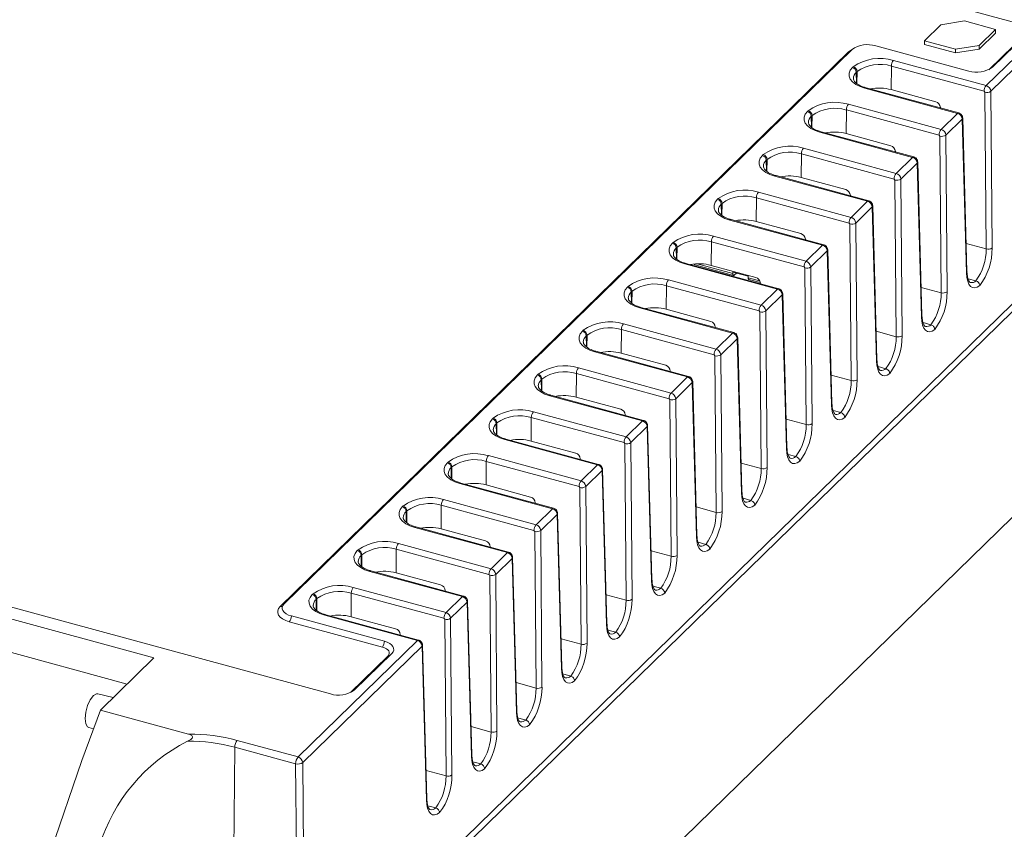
# Model space of a CAD drawing. Header units: millimetres. Extents: x -128 to 35, y 140 to 263.
# Tile 4 of 6: x -51 to 5, y 185 to 231. Entities that reach past the tile are written whole.
import ezdxf

# ---------------------------------------------------------------- set-up
doc = ezdxf.new("R2010")
doc.units = ezdxf.units.MM

msp = doc.modelspace()

# ---------------------------------------------------------------- linework, layer by layer
at = {"color": 7, "linetype": 'Continuous', "lineweight": 15}
for p, q in [((6.236, 230.819), (-59.742, 248.75)), ((-34.591, 175.042), (34.013, 242.002)), ((4.265, 227.315), (11.345, 234.226)), ((11.656, 233.946), (4.53, 226.99)), ((0.751, 229.874), (1.685, 230.785)), ((3.036, 231), (1.685, 230.785)), ((3.036, 231), (4.805, 230.519)), ((4.805, 230.519), (3.871, 229.608)), ((3.871, 229.394), (4.805, 230.305)), ((4.623, 228.356), (6.77, 230.451)), ((4.805, 230.519), (4.805, 230.305)), ((-38.074, 159.912), (33.683, 229.95)), ((2.52, 229.393), (0.751, 229.874)), ((0.751, 229.874), (0.751, 229.66)), ((0.751, 229.66), (2.52, 229.179)), ((-35.995, 197.601), (-3.607, 229.213)), ((-35.774, 197.755), (-3.385, 229.368)), ((-2.034, 229.583), (3.272, 228.141)), ((2.52, 229.393), (3.871, 229.608)), ((3.871, 229.394), (2.52, 229.179)), ((2.52, 229.179), (2.52, 229.393)), ((3.871, 229.608), (3.871, 229.394)), ((-1.02, 228.751), (4.265, 227.315)), ((-3.36, 228.344), (-3.317, 228.386)), ((-3.096, 228.111), (-3.139, 228.07)), ((-1.137, 228.427), (-1.15, 227.082)), ((4.148, 226.991), (-1.137, 228.427)), ((2.635, 225.725), (-2.65, 227.161)), ((2.701, 225.752), (-2.584, 227.188)), ((-1.15, 227.082), (1.391, 226.392)), ((4.192, 226.936), (4.148, 226.991)), ((4.267, 217.999), (4.192, 226.936)), ((4.53, 226.99), (4.605, 218.053)), ((-5.927, 225.839), (-5.884, 225.88)), ((-3.704, 225.922), (-3.717, 224.577)), ((1.581, 224.485), (-3.704, 225.922)), ((-3.587, 226.246), (1.698, 224.81)), ((1.654, 226.065), (1.654, 226.036)), ((1.698, 224.81), (2.635, 225.725)), ((16.391, 225.24), (-34.595, 175.477)), ((-5.663, 225.606), (-5.706, 225.565)), ((2.901, 225.4), (1.963, 224.485)), ((3.144, 216.627), (2.901, 225.4)), ((3.172, 216.69), (2.93, 225.464)), ((0.069, 223.219), (-5.217, 224.656)), ((0.134, 223.246), (-5.151, 224.683)), ((-3.717, 224.577), (-1.176, 223.886)), ((1.625, 224.431), (1.581, 224.485)), ((1.7, 215.494), (1.625, 224.431)), ((1.963, 224.485), (2.038, 215.548)), ((-6.154, 223.741), (-0.869, 222.304)), ((-0.913, 223.559), (-0.913, 223.531)), ((-8.493, 223.334), (-8.451, 223.375)), ((-8.23, 223.101), (-8.272, 223.059)), ((-6.271, 223.416), (-6.283, 222.072)), ((-0.985, 221.98), (-6.271, 223.416)), ((-0.869, 222.304), (0.069, 223.219)), ((0.606, 214.185), (0.363, 222.958)), ((0.334, 222.895), (-0.604, 221.979)), ((0.577, 214.122), (0.334, 222.895)), ((-2.498, 220.714), (-7.783, 222.151)), ((-2.433, 220.741), (-7.718, 222.177)), ((-6.283, 222.072), (-3.742, 221.381)), ((-0.942, 221.926), (-0.985, 221.98)), ((-0.867, 212.989), (-0.942, 221.926)), ((-0.604, 221.979), (-0.529, 213.042)), ((-8.721, 221.236), (-3.436, 219.799)), ((-11.06, 220.828), (-11.018, 220.87)), ((-8.838, 220.911), (-8.85, 219.566)), ((-3.552, 219.475), (-8.838, 220.911)), ((-3.48, 221.054), (-3.479, 221.026)), ((-3.436, 219.799), (-2.498, 220.714)), ((-10.797, 220.595), (-10.839, 220.554)), ((-2.233, 220.39), (-3.171, 219.474)), ((-1.99, 211.616), (-2.233, 220.39)), ((-1.961, 211.679), (-2.204, 220.453)), ((-5.065, 218.209), (-10.35, 219.645)), ((-4.999, 218.236), (-10.285, 219.672)), ((-8.85, 219.566), (-6.309, 218.876)), ((-3.509, 219.42), (-3.552, 219.475)), ((-3.434, 210.483), (-3.509, 219.42)), ((-3.171, 219.474), (-3.096, 210.537)), ((-11.288, 218.73), (-6.002, 217.294)), ((-6.046, 218.549), (-6.046, 218.52)), ((-13.627, 218.323), (-13.585, 218.364)), ((-13.364, 218.09), (-13.406, 218.049)), ((-11.404, 218.406), (-11.417, 217.061)), ((-6.119, 216.969), (-11.404, 218.406)), ((-6.002, 217.294), (-5.065, 218.209)), ((-4.799, 217.884), (-5.738, 216.969)), ((-4.557, 209.111), (-4.799, 217.884)), ((-4.528, 209.174), (-4.771, 217.948)), ((-7.632, 215.704), (-12.917, 217.14)), ((-7.566, 215.73), (-12.852, 217.167)), ((-12.355, 217.09), (-10.144, 216.489)), ((-11.417, 217.061), (-8.876, 216.371)), ((-6.075, 216.915), (-6.119, 216.969)), ((-6, 207.978), (-6.075, 216.915)), ((-5.738, 216.969), (-5.663, 208.032)), ((-13.855, 216.225), (-8.569, 214.789)), ((-10.185, 216.676), (-9.301, 216.436)), ((-10.185, 216.591), (-10.185, 216.676)), ((-9.979, 216.62), (-10.092, 216.51)), ((-9.301, 216.436), (-9.301, 216.35)), ((-9.26, 216.248), (-8.615, 216.073)), ((3.679, 216.177), (3.234, 216.298)), ((-16.194, 215.818), (-16.152, 215.859)), ((-13.971, 215.901), (-13.984, 214.556)), ((-8.686, 214.464), (-13.971, 215.901)), ((-8.613, 216.043), (-8.613, 216.015)), ((-8.569, 214.789), (-7.632, 215.704)), ((-15.93, 215.585), (-15.973, 215.543)), ((-7.366, 215.379), (-8.304, 214.463)), ((-7.124, 206.606), (-7.366, 215.379)), ((-7.095, 206.669), (-7.337, 215.442)), ((-10.199, 213.198), (-15.484, 214.635)), ((-10.133, 213.225), (-15.418, 214.662)), ((-13.984, 214.556), (-11.443, 213.865)), ((-8.642, 214.41), (-8.686, 214.464)), ((-8.567, 205.473), (-8.642, 214.41)), ((-8.304, 214.463), (-8.229, 205.526)), ((-16.538, 213.395), (-16.551, 212.051)), ((-11.253, 211.959), (-16.538, 213.395)), ((-16.421, 213.72), (-11.136, 212.283)), ((-11.18, 213.538), (-11.18, 213.51)), ((1.112, 213.672), (0.667, 213.793)), ((-18.761, 213.312), (-18.718, 213.354)), ((-18.497, 213.079), (-18.54, 213.038)), ((-11.136, 212.283), (-10.199, 213.198)), ((-9.933, 212.874), (-10.871, 211.958)), ((-9.691, 204.1), (-9.933, 212.874)), ((-9.662, 204.164), (-9.904, 212.937)), ((-12.766, 210.693), (-18.051, 212.129)), ((-12.7, 210.72), (-17.985, 212.156)), ((-16.551, 212.051), (-14.01, 211.36)), ((-11.209, 211.904), (-11.253, 211.959)), ((-11.134, 202.967), (-11.209, 211.904)), ((-10.871, 211.958), (-10.796, 203.021)), ((-18.988, 211.214), (-13.703, 209.778)), ((-1.9, 211.287), (-1.455, 211.166)), ((-21.328, 210.807), (-21.285, 210.848)), ((-21.064, 210.574), (-21.106, 210.533)), ((-19.105, 210.89), (-19.117, 209.545)), ((-13.82, 209.454), (-19.105, 210.89)), ((-13.747, 211.033), (-13.747, 211.004)), ((-13.703, 209.778), (-12.766, 210.693)), ((-99.108, 210.542), (-33.13, 192.611)), ((-12.5, 210.369), (-13.438, 209.453)), ((-12.257, 201.595), (-12.5, 210.369)), ((-12.229, 201.658), (-12.471, 210.432)), ((-43.19, 194.668), (-98.976, 209.83)), ((-15.332, 208.188), (-20.618, 209.624)), ((-15.267, 208.215), (-20.552, 209.651)), ((-19.117, 209.545), (-16.577, 208.855)), ((-13.776, 209.399), (-13.82, 209.454)), ((-13.438, 209.453), (-13.363, 200.516)), ((-13.701, 200.462), (-13.776, 209.399)), ((-23.894, 208.302), (-23.852, 208.343)), ((-21.672, 208.385), (-21.684, 207.04)), ((-16.386, 206.948), (-21.672, 208.385)), ((-21.555, 208.709), (-16.27, 207.273)), ((-16.314, 208.528), (-16.313, 208.499)), ((-4.467, 208.782), (-4.022, 208.661)), ((-98.96, 207.917), (-44.719, 193.176)), ((-23.631, 208.069), (-23.673, 208.027)), ((-16.27, 207.273), (-15.332, 208.188)), ((-15.067, 207.863), (-16.005, 206.948)), ((-14.824, 199.09), (-15.067, 207.863)), ((-14.795, 199.153), (-15.038, 207.926)), ((-17.899, 205.682), (-23.184, 207.119)), ((-17.834, 205.709), (-23.119, 207.146)), ((-21.684, 207.04), (-19.143, 206.349)), ((-16.343, 206.894), (-16.386, 206.948)), ((-16.268, 197.957), (-16.343, 206.894)), ((-16.005, 206.948), (-15.93, 198.01)), ((-24.122, 206.204), (-18.837, 204.767)), ((-7.034, 206.277), (-6.589, 206.156)), ((-26.461, 205.797), (-26.419, 205.838)), ((-26.198, 205.564), (-26.24, 205.522)), ((-24.238, 205.879), (-24.251, 204.535)), ((-18.953, 204.443), (-24.238, 205.879)), ((-18.881, 206.022), (-18.88, 205.994)), ((-18.837, 204.767), (-17.899, 205.682)), ((-17.633, 205.358), (-18.572, 204.442)), ((-17.391, 196.584), (-17.633, 205.358)), ((-17.362, 196.648), (-17.605, 205.421)), ((-20.466, 203.177), (-25.751, 204.613)), ((-20.4, 203.204), (-25.686, 204.64)), ((-24.251, 204.535), (-21.71, 203.844)), ((-18.909, 204.388), (-18.953, 204.443)), ((-18.834, 195.451), (-18.909, 204.388)), ((-18.572, 204.442), (-18.497, 195.505)), ((-29.028, 203.291), (-28.986, 203.333)), ((-26.805, 203.374), (-26.818, 202.029)), ((-21.52, 201.938), (-26.805, 203.374)), ((-26.689, 203.698), (-21.403, 202.262)), ((-21.447, 203.517), (-21.447, 203.488)), ((-9.6, 203.772), (-9.155, 203.651)), ((-28.765, 203.058), (-28.807, 203.017)), ((-21.403, 202.262), (-20.466, 203.177)), ((-20.2, 202.853), (-21.139, 201.937)), ((-19.958, 194.079), (-20.2, 202.853)), ((-19.929, 194.142), (-20.171, 202.916)), ((-22.967, 200.699), (-28.252, 202.135)), ((-23.033, 200.672), (-28.318, 202.108)), ((-26.818, 202.029), (-24.277, 201.339)), ((-21.476, 201.883), (-21.52, 201.938)), ((-21.401, 192.946), (-21.476, 201.883)), ((-21.139, 201.937), (-21.064, 193)), ((-29.255, 201.193), (-23.97, 199.757)), ((-24.014, 201.012), (-24.014, 200.983)), ((-12.167, 201.266), (-11.722, 201.145)), ((-31.595, 200.786), (-31.552, 200.827)), ((-31.331, 200.553), (-31.374, 200.512)), ((-29.372, 200.869), (-29.385, 199.524)), ((-24.087, 199.432), (-29.372, 200.869)), ((-23.97, 199.757), (-23.033, 200.672)), ((-22.767, 200.347), (-23.705, 199.432)), ((-22.525, 191.574), (-22.767, 200.347)), ((-22.496, 191.637), (-22.738, 200.411)), ((-25.6, 198.166), (-30.885, 199.603)), ((-25.534, 198.193), (-30.819, 199.63)), ((-29.385, 199.524), (-26.844, 198.833)), ((-24.043, 199.378), (-24.087, 199.432)), ((-23.968, 190.441), (-24.043, 199.378)), ((-23.705, 199.432), (-23.63, 190.495)), ((-34.162, 198.281), (-34.119, 198.322)), ((-31.939, 198.363), (-31.952, 197.019)), ((-26.654, 196.927), (-31.939, 198.363)), ((-31.822, 198.688), (-26.537, 197.251)), ((-26.581, 198.506), (-26.581, 198.478)), ((-14.734, 198.761), (-14.289, 198.64)), ((-33.898, 198.048), (-33.941, 198.006)), ((-26.537, 197.251), (-25.6, 198.166)), ((-25.334, 197.842), (-26.272, 196.926)), ((-25.092, 189.069), (-25.334, 197.842)), ((-25.063, 189.132), (-25.305, 197.905)), ((-28.166, 195.661), (-33.452, 197.098)), ((-28.101, 195.688), (-33.386, 197.124)), ((-30.167, 195.289), (-35.473, 196.731)), ((-30.05, 195.617), (-35.356, 197.059)), ((-31.952, 197.019), (-29.411, 196.328)), ((-26.61, 196.873), (-26.654, 196.927)), ((-26.535, 187.936), (-26.61, 196.873)), ((-26.272, 196.926), (-26.197, 187.989)), ((-29.148, 196.001), (-29.148, 195.973)), ((-17.301, 196.256), (-16.856, 196.135)), ((-34.971, 189.02), (-28.166, 195.661)), ((-27.63, 186.626), (-27.872, 195.4)), ((-27.901, 195.337), (-34.706, 188.695)), ((-31.779, 192.826), (-29.632, 194.921)), ((-27.658, 186.563), (-27.901, 195.337)), ((-46.241, 191.69), (-43.19, 194.668)), ((-19.868, 193.75), (-19.423, 193.629)), ((-45.508, 192.406), (-46.385, 192.627)), ((-47.302, 188.812), (-46.241, 191.69)), ((-46.241, 191.69), (-41.217, 190.325)), ((-22.434, 191.245), (-21.99, 191.124)), ((-46.909, 190.697), (-46.637, 190.617)), ((-38.443, 189.963), (-34.971, 189.02)), ((-38.583, 189.574), (-38.707, 176.42)), ((-35.111, 188.63), (-38.583, 189.574)), ((-50.712, 178.86), (-47.302, 188.812)), ((-34.706, 188.695), (-34.595, 175.477)), ((-25.001, 188.74), (-24.556, 188.619)), ((-35, 175.412), (-35.111, 188.63)), ((-27.568, 186.234), (-27.123, 186.113))]:
    msp.add_line(p, q, dxfattribs=at)
at = {"color": 8, "linetype": 'Continuous', "lineweight": 15}
for p, q in [((4.42, 228.219), (6.549, 230.297)), ((-3.139, 228.07), (-3.133, 227.456)), ((-3.103, 227.429), (-3.096, 228.111)), ((-5.706, 225.565), (-5.7, 224.951)), ((-5.67, 224.924), (-5.663, 225.606)), ((-8.272, 223.059), (-8.266, 222.446)), ((-8.236, 222.418), (-8.23, 223.101)), ((-10.839, 220.554), (-10.833, 219.94)), ((-10.803, 219.913), (-10.797, 220.595)), ((-13.406, 218.049), (-13.4, 217.435)), ((-13.37, 217.408), (-13.364, 218.09)), ((3.128, 218.309), (4.267, 217.999)), ((-12.223, 217.144), (-10.185, 216.591)), ((-9.301, 216.35), (-8.644, 216.172)), ((0.561, 215.803), (1.7, 215.494)), ((-15.973, 215.543), (-15.967, 214.93)), ((-15.937, 214.902), (-15.93, 215.585)), ((-18.54, 213.038), (-18.534, 212.424)), ((-18.504, 212.397), (-18.497, 213.079)), ((-2.006, 213.298), (-0.867, 212.989)), ((-21.07, 209.892), (-21.064, 210.574)), ((-4.573, 210.793), (-3.434, 210.483)), ((-21.106, 210.533), (-21.101, 209.919)), ((-23.673, 208.027), (-23.667, 207.414)), ((-23.637, 207.386), (-23.631, 208.069)), ((-7.14, 208.288), (-6, 207.978)), ((-26.24, 205.522), (-26.234, 204.909)), ((-26.204, 204.881), (-26.198, 205.564)), ((-9.706, 205.782), (-8.567, 205.473)), ((-12.273, 203.277), (-11.134, 202.967)), ((-28.807, 203.017), (-28.801, 202.403)), ((-28.771, 202.376), (-28.765, 203.058)), ((-31.374, 200.512), (-31.368, 199.898)), ((-31.338, 199.871), (-31.331, 200.553)), ((-14.84, 200.772), (-13.701, 200.462)), ((-17.407, 198.266), (-16.268, 197.957)), ((-33.941, 198.006), (-33.935, 197.393)), ((-33.905, 197.365), (-33.898, 198.048)), ((-19.974, 195.761), (-18.834, 195.451)), ((-31.982, 192.689), (-29.853, 194.767)), ((-22.541, 193.256), (-21.401, 192.946)), ((-25.107, 190.75), (-23.968, 190.441)), ((-27.674, 188.245), (-26.535, 187.936))]:
    msp.add_line(p, q, dxfattribs=at)
at = {"color": 8, "linetype": 'Continuous', "lineweight": 15, "flags": 128}
for points in [[(-3.607, 229.213), (-3.471, 229.319), (-3.385, 229.368)], [(-3.552, 229.205), (-3.563, 229.206), (-3.607, 229.213)], [(-29.799, 194.759), (-29.81, 194.76), (-29.853, 194.767)]]:
    msp.add_lwpolyline(points, dxfattribs=at)
at = {"color": 7, "linetype": 'Continuous', "lineweight": 15, "flags": 128}
for points in [[(-2.65, 227.161), (-2.928, 227.256), (-3.165, 227.376), (-3.351, 227.519), (-3.481, 227.677), (-3.547, 227.845), (-3.549, 228.017), (-3.486, 228.185), (-3.36, 228.344)], [(-5.217, 224.656), (-5.495, 224.75), (-5.732, 224.871), (-5.918, 225.013), (-6.047, 225.172), (-6.114, 225.34), (-6.116, 225.511), (-6.053, 225.68), (-5.927, 225.839)], [(-7.783, 222.151), (-8.062, 222.245), (-8.298, 222.366), (-8.485, 222.508), (-8.614, 222.666), (-8.681, 222.834), (-8.683, 223.006), (-8.619, 223.175), (-8.493, 223.334)], [(-10.35, 219.645), (-10.628, 219.74), (-10.865, 219.861), (-11.052, 220.003), (-11.181, 220.161), (-11.248, 220.329), (-11.249, 220.501), (-11.186, 220.669), (-11.06, 220.828)], [(-12.917, 217.14), (-13.195, 217.235), (-13.432, 217.355), (-13.619, 217.497), (-13.748, 217.656), (-13.815, 217.824), (-13.816, 217.996), (-13.753, 218.164), (-13.627, 218.323)], [(-10.185, 216.591), (-10.183, 216.559), (-10.178, 216.532), (-10.169, 216.511), (-10.158, 216.496), (-10.144, 216.489), (-10.128, 216.488), (-10.11, 216.496), (-10.092, 216.51)], [(-9.301, 216.35), (-9.299, 216.319), (-9.294, 216.292), (-9.285, 216.27), (-9.273, 216.256), (-9.26, 216.248)], [(3.9, 215.906), (3.755, 215.811), (3.617, 215.771), (3.489, 215.788), (3.376, 215.859), (3.283, 215.984), (3.211, 216.158), (3.164, 216.375), (3.144, 216.627)], [(-15.484, 214.635), (-15.762, 214.729), (-15.999, 214.85), (-16.185, 214.992), (-16.315, 215.15), (-16.381, 215.319), (-16.383, 215.49), (-16.32, 215.659), (-16.194, 215.818)], [(1.333, 213.4), (1.188, 213.306), (1.05, 213.266), (0.922, 213.282), (0.809, 213.354), (0.716, 213.479), (0.644, 213.653), (0.597, 213.869), (0.577, 214.122)], [(-18.051, 212.129), (-18.329, 212.224), (-18.566, 212.345), (-18.752, 212.487), (-18.881, 212.645), (-18.948, 212.813), (-18.95, 212.985), (-18.887, 213.153), (-18.761, 213.312)], [(-1.234, 210.895), (-1.379, 210.801), (-1.517, 210.761), (-1.645, 210.777), (-1.757, 210.849), (-1.851, 210.974), (-1.922, 211.147), (-1.969, 211.364), (-1.99, 211.616)], [(-20.618, 209.624), (-20.896, 209.719), (-21.133, 209.839), (-21.319, 209.982), (-21.448, 210.14), (-21.515, 210.308), (-21.517, 210.48), (-21.453, 210.648), (-21.328, 210.807)], [(-3.801, 208.39), (-3.945, 208.295), (-4.084, 208.255), (-4.212, 208.272), (-4.324, 208.344), (-4.418, 208.468), (-4.489, 208.642), (-4.536, 208.859), (-4.557, 209.111)], [(-23.184, 207.119), (-23.462, 207.213), (-23.699, 207.334), (-23.886, 207.476), (-24.015, 207.634), (-24.082, 207.803), (-24.084, 207.974), (-24.02, 208.143), (-23.894, 208.302)], [(-6.367, 205.884), (-6.512, 205.79), (-6.651, 205.75), (-6.778, 205.766), (-6.891, 205.838), (-6.985, 205.963), (-7.056, 206.137), (-7.103, 206.353), (-7.124, 206.606)], [(-25.751, 204.613), (-26.029, 204.708), (-26.266, 204.829), (-26.453, 204.971), (-26.582, 205.129), (-26.649, 205.297), (-26.65, 205.469), (-26.587, 205.638), (-26.461, 205.797)], [(-8.934, 203.379), (-9.079, 203.285), (-9.218, 203.245), (-9.345, 203.261), (-9.458, 203.333), (-9.551, 203.458), (-9.623, 203.631), (-9.67, 203.848), (-9.691, 204.1)], [(-28.318, 202.108), (-28.596, 202.203), (-28.833, 202.323), (-29.02, 202.466), (-29.149, 202.624), (-29.216, 202.792), (-29.217, 202.964), (-29.154, 203.132), (-29.028, 203.291)], [(-11.501, 200.874), (-11.646, 200.779), (-11.784, 200.74), (-11.912, 200.756), (-12.025, 200.828), (-12.118, 200.952), (-12.19, 201.126), (-12.237, 201.343), (-12.257, 201.595)], [(-30.885, 199.603), (-31.163, 199.697), (-31.4, 199.818), (-31.586, 199.96), (-31.716, 200.119), (-31.782, 200.287), (-31.784, 200.458), (-31.721, 200.627), (-31.595, 200.786)], [(-14.068, 198.369), (-14.213, 198.274), (-14.351, 198.234), (-14.479, 198.251), (-14.591, 198.322), (-14.685, 198.447), (-14.757, 198.621), (-14.803, 198.837), (-14.824, 199.09)], [(-33.452, 197.098), (-33.73, 197.192), (-33.967, 197.313), (-34.153, 197.455), (-34.282, 197.613), (-34.349, 197.781), (-34.351, 197.953), (-34.288, 198.122), (-34.162, 198.281)], [(-35.356, 197.059), (-35.52, 197.115), (-35.659, 197.186), (-35.769, 197.27), (-35.845, 197.363), (-35.884, 197.462), (-35.885, 197.563), (-35.848, 197.662), (-35.774, 197.755)], [(-35.473, 196.731), (-35.677, 196.801), (-35.852, 196.89), (-35.989, 196.994), (-36.084, 197.11), (-36.133, 197.234), (-36.134, 197.36), (-36.088, 197.484), (-35.995, 197.601)], [(-16.635, 195.863), (-16.779, 195.769), (-16.918, 195.729), (-17.046, 195.745), (-17.158, 195.817), (-17.252, 195.942), (-17.323, 196.116), (-17.37, 196.332), (-17.391, 196.584)], [(-29.632, 194.921), (-29.558, 195.015), (-29.521, 195.114), (-29.522, 195.215), (-29.561, 195.314), (-29.637, 195.407), (-29.747, 195.491), (-29.886, 195.562), (-30.05, 195.617)], [(-29.853, 194.767), (-29.798, 194.837), (-29.77, 194.912), (-29.771, 194.987), (-29.8, 195.062), (-29.857, 195.131), (-29.939, 195.194), (-30.044, 195.247), (-30.167, 195.289)], [(-19.202, 193.358), (-19.346, 193.263), (-19.485, 193.224), (-19.613, 193.24), (-19.725, 193.312), (-19.819, 193.437), (-19.89, 193.61), (-19.937, 193.827), (-19.958, 194.079)], [(-46.909, 190.697), (-46.974, 190.733), (-47.075, 190.912), (-47.111, 191.205), (-47.075, 191.568), (-46.974, 191.945), (-46.823, 192.278), (-46.644, 192.518), (-46.465, 192.627), (-46.385, 192.627)], [(-21.768, 190.853), (-21.913, 190.758), (-22.052, 190.718), (-22.179, 190.735), (-22.292, 190.806), (-22.386, 190.931), (-22.457, 191.105), (-22.504, 191.322), (-22.525, 191.574)], [(-24.335, 188.347), (-24.48, 188.253), (-24.618, 188.213), (-24.746, 188.229), (-24.859, 188.301), (-24.952, 188.426), (-25.024, 188.6), (-25.071, 188.816), (-25.092, 189.069)], [(-26.902, 185.842), (-27.047, 185.748), (-27.185, 185.708), (-27.313, 185.724), (-27.426, 185.796), (-27.519, 185.921), (-27.591, 186.094), (-27.638, 186.311), (-27.658, 186.563)]]:
    msp.add_lwpolyline(points, dxfattribs=at)
at = {"color": 7, "linetype": 'Continuous', "lineweight": 15}
for centre, radius, start, end in [((-2.493, 228.111), 1.541, 72.696, 125.3989), ((-1.8, 226.25), 2.62, 72.6977, 125.402), ((-1.799, 226.3), 2.228, 72.7117, 125.6029), ((-0.626, 228.427), 0.511, 140.4995, 179.944), ((-3.442, 228.052), 0.304, 3.3916, 74.3338), ((-3.399, 228.093), 0.304, 3.3916, 74.3338), ((3.731, 229.612), 1.541, 252.696, 305.3989), ((-1.828, 224.479), 2.69, 75.3883, 100.897), ((4.659, 226.99), 0.511, 140.4995, 179.944), ((4.304, 227.319), 0.399, 253.6848, 304.4101), ((4.166, 226.964), 0.365, 4.091, 74.245), ((-4.366, 223.745), 2.62, 72.6977, 125.402), ((1.292, 226.043), 0.363, 3.439, 74.1364), ((-6.009, 225.547), 0.304, 3.3916, 74.3338), ((-5.966, 225.588), 0.304, 3.3916, 74.3338), ((-4.366, 223.794), 2.228, 72.7117, 125.6029), ((-3.193, 225.921), 0.511, 140.4995, 179.944), ((2.536, 225.373), 0.366, 4.353, 74.2874), ((-4.395, 221.974), 2.69, 75.3883, 100.897), ((2.092, 224.485), 0.511, 140.4995, 179.944), ((1.599, 224.459), 0.365, 4.091, 74.245), ((1.737, 224.814), 0.399, 253.6848, 304.4101), ((-6.933, 221.239), 2.62, 72.6977, 125.402), ((-6.933, 221.289), 2.228, 72.7117, 125.6029), ((-5.76, 223.416), 0.511, 140.4995, 179.944), ((-1.275, 223.538), 0.363, 3.439, 74.1364), ((-8.575, 223.041), 0.304, 3.3916, 74.3338), ((-8.533, 223.083), 0.304, 3.3916, 74.3338), ((-0.03, 222.867), 0.366, 4.353, 74.2874), ((-6.962, 219.469), 2.69, 75.3883, 100.897), ((-0.475, 221.98), 0.511, 140.4995, 179.944), ((-0.83, 222.309), 0.399, 253.6848, 304.4101), ((-0.968, 221.953), 0.365, 4.091, 74.245), ((-9.5, 218.734), 2.62, 72.6977, 125.402), ((-8.327, 220.911), 0.511, 140.4995, 179.944), ((-3.842, 221.032), 0.363, 3.439, 74.1364), ((-11.142, 220.536), 0.304, 3.3916, 74.3338), ((-11.1, 220.577), 0.304, 3.3916, 74.3338), ((-9.5, 218.784), 2.228, 72.7117, 125.6029), ((-2.597, 220.362), 0.366, 4.353, 74.2874), ((-9.529, 216.963), 2.69, 75.3883, 100.897), ((-3.042, 219.474), 0.511, 140.4995, 179.944), ((-3.535, 219.448), 0.365, 4.091, 74.245), ((-3.396, 219.803), 0.399, 253.6848, 304.4101), ((-12.067, 216.229), 2.62, 72.6977, 125.402), ((-12.066, 216.278), 2.228, 72.7117, 125.6029), ((-10.894, 218.405), 0.511, 140.4995, 179.944), ((-6.408, 218.527), 0.363, 3.439, 74.1364), ((-13.709, 218.031), 0.304, 3.3916, 74.3338), ((-13.667, 218.072), 0.304, 3.3916, 74.3338), ((-5.164, 217.857), 0.366, 4.353, 74.2874), ((1.268, 217.961), 2.999, 323.4931, 0.7223), ((1.094, 218.016), 3.511, 323.052, 0.602), ((4.379, 218.382), 0.399, 253.6848, 304.4101), ((-5.608, 216.969), 0.511, 140.4995, 179.944), ((-6.102, 216.943), 0.365, 4.091, 74.245), ((-12.096, 214.458), 2.69, 75.3883, 100.897), ((-12.334, 217.141), 0.0558, 189.5733, 247.2717), ((-5.963, 217.298), 0.399, 253.6848, 304.4101), ((-14.634, 213.724), 2.62, 72.6977, 125.402), ((-13.46, 215.9), 0.511, 140.4995, 179.944), ((-8.975, 216.022), 0.363, 3.439, 74.1364), ((3.087, 216.691), 0.0857, 311.5705, 359.4148), ((-16.276, 215.525), 0.304, 3.3916, 74.3338), ((-16.234, 215.567), 0.304, 3.3916, 74.3338), ((-14.633, 213.773), 2.228, 72.7117, 125.6029), ((-7.731, 215.351), 0.366, 4.353, 74.2874), ((-1.299, 215.456), 2.999, 323.4931, 0.7223), ((-1.473, 215.511), 3.511, 323.052, 0.602), ((1.812, 215.877), 0.399, 253.6848, 304.4101), ((-14.662, 211.953), 2.69, 75.3883, 100.897), ((-8.175, 214.464), 0.511, 140.4995, 179.944), ((-8.668, 214.437), 0.365, 4.091, 74.245), ((-8.53, 214.793), 0.399, 253.6848, 304.4101), ((0.52, 214.186), 0.0857, 311.5705, 359.4148), ((-17.201, 211.218), 2.62, 72.6977, 125.402), ((-17.2, 211.268), 2.228, 72.7117, 125.6029), ((-16.027, 213.395), 0.511, 140.4995, 179.944), ((-11.542, 213.516), 0.363, 3.439, 74.1364), ((-18.843, 213.02), 0.304, 3.3916, 74.3338), ((-18.8, 213.061), 0.304, 3.3916, 74.3338), ((-10.298, 212.846), 0.366, 4.353, 74.2874), ((-3.866, 212.951), 2.999, 323.4931, 0.7223), ((-4.04, 213.005), 3.511, 323.052, 0.602), ((-0.755, 213.372), 0.399, 253.6848, 304.4101), ((-10.742, 211.958), 0.511, 140.4995, 179.944), ((-11.235, 211.932), 0.365, 4.091, 74.245), ((-17.229, 209.448), 2.69, 75.3883, 100.897), ((-11.097, 212.287), 0.399, 253.6848, 304.4101), ((-2.047, 211.68), 0.0857, 311.5705, 359.4148), ((-19.767, 208.713), 2.62, 72.6977, 125.402), ((-18.594, 210.889), 0.511, 140.4995, 179.944), ((-14.109, 211.011), 0.363, 3.439, 74.1364), ((-21.41, 210.515), 0.304, 3.3916, 74.3338), ((-21.367, 210.556), 0.304, 3.3916, 74.3338), ((-19.767, 208.763), 2.228, 72.7117, 125.6029), ((-12.865, 210.341), 0.366, 4.353, 74.2874), ((-6.432, 210.445), 2.999, 323.4931, 0.7223), ((-6.606, 210.5), 3.511, 323.052, 0.602), ((-3.321, 210.866), 0.399, 253.6848, 304.4101), ((-19.796, 206.942), 2.69, 75.3883, 100.897), ((-13.309, 209.453), 0.511, 140.4995, 179.944), ((-13.664, 209.782), 0.399, 253.6848, 304.4101), ((-13.802, 209.427), 0.365, 4.091, 74.245), ((-4.614, 209.175), 0.0857, 311.5705, 359.4148), ((-22.334, 206.208), 2.62, 72.6977, 125.402), ((-23.934, 208.051), 0.304, 3.3916, 74.3338), ((-22.334, 206.257), 2.228, 72.7117, 125.6029), ((-21.161, 208.384), 0.511, 140.4995, 179.944), ((-16.676, 208.506), 0.363, 3.439, 74.1364), ((-23.976, 208.009), 0.304, 3.3916, 74.3338), ((-15.431, 207.835), 0.366, 4.353, 74.2874), ((-8.999, 207.94), 2.999, 323.4931, 0.7223), ((-9.173, 207.995), 3.511, 323.052, 0.602), ((-5.888, 208.361), 0.399, 253.6848, 304.4101), ((-15.876, 206.948), 0.511, 140.4995, 179.944), ((-16.369, 206.921), 0.365, 4.091, 74.245), ((-22.363, 204.437), 2.69, 75.3883, 100.897), ((-16.23, 207.277), 0.399, 253.6848, 304.4101), ((-7.181, 206.67), 0.0857, 311.5705, 359.4148), ((-24.901, 203.702), 2.62, 72.6977, 125.402), ((-23.728, 205.879), 0.511, 140.4995, 179.944), ((-19.243, 206.001), 0.363, 3.439, 74.1364), ((-26.543, 205.504), 0.304, 3.3916, 74.3338), ((-26.501, 205.546), 0.304, 3.3916, 74.3338), ((-24.901, 203.752), 2.228, 72.7117, 125.6029), ((-17.998, 205.33), 0.366, 4.353, 74.2874), ((-11.74, 205.489), 3.511, 323.052, 0.602), ((-8.455, 205.856), 0.399, 253.6848, 304.4101), ((-11.566, 205.435), 2.999, 323.4931, 0.7223), ((-24.93, 201.932), 2.69, 75.3883, 100.897), ((-18.442, 204.442), 0.511, 140.4995, 179.944), ((-18.797, 204.772), 0.399, 253.6848, 304.4101), ((-18.936, 204.416), 0.365, 4.091, 74.245), ((-27.468, 201.197), 2.62, 72.6977, 125.402), ((-21.809, 203.495), 0.363, 3.439, 74.1364), ((-9.747, 204.164), 0.0857, 311.5705, 359.4148), ((-29.11, 202.999), 0.304, 3.3916, 74.3338), ((-29.068, 203.04), 0.304, 3.3916, 74.3338), ((-27.467, 201.247), 2.228, 72.7117, 125.6029), ((-26.294, 203.374), 0.511, 140.4995, 179.944), ((-20.565, 202.825), 0.366, 4.353, 74.2874), ((-14.133, 202.929), 2.999, 323.4931, 0.7223), ((-14.307, 202.984), 3.511, 323.052, 0.602), ((-11.022, 203.35), 0.399, 253.6848, 304.4101), ((-21.009, 201.937), 0.511, 140.4995, 179.944), ((-21.503, 201.911), 0.365, 4.091, 74.245), ((-27.497, 199.426), 2.69, 75.3883, 100.897), ((-21.364, 202.266), 0.399, 253.6848, 304.4101), ((-12.314, 201.659), 0.0857, 311.5705, 359.4148), ((-30.035, 198.692), 2.62, 72.6977, 125.402), ((-28.861, 200.868), 0.511, 140.4995, 179.944), ((-24.376, 200.99), 0.363, 3.439, 74.1364), ((-31.677, 200.494), 0.304, 3.3916, 74.3338), ((-31.634, 200.535), 0.304, 3.3916, 74.3338), ((-30.034, 198.741), 2.228, 72.7117, 125.6029), ((-23.132, 200.32), 0.366, 4.353, 74.2874), ((-16.7, 200.424), 2.999, 323.4931, 0.7223), ((-16.874, 200.479), 3.511, 323.052, 0.602), ((-13.589, 200.845), 0.399, 253.6848, 304.4101), ((-30.063, 196.921), 2.69, 75.3883, 100.897), ((-23.576, 199.432), 0.511, 140.4995, 179.944), ((-23.931, 199.761), 0.399, 253.6848, 304.4101), ((-24.069, 199.406), 0.365, 4.091, 74.245), ((-32.602, 196.186), 2.62, 72.6977, 125.402), ((-26.943, 198.485), 0.363, 3.439, 74.1364), ((-14.881, 199.154), 0.0857, 311.5705, 359.4148), ((-34.244, 197.988), 0.304, 3.3916, 74.3338), ((-34.201, 198.03), 0.304, 3.3916, 74.3338), ((-32.601, 196.236), 2.228, 72.7117, 125.6029), ((-31.428, 198.363), 0.511, 140.4995, 179.944), ((-25.699, 197.814), 0.366, 4.353, 74.2874), ((-19.266, 197.919), 2.999, 323.4931, 0.7223), ((-19.441, 197.974), 3.511, 323.052, 0.602), ((-16.156, 198.34), 0.399, 253.6848, 304.4101), ((-32.63, 194.416), 2.69, 75.3883, 100.897), ((-26.143, 196.927), 0.511, 140.4995, 179.944), ((-26.636, 196.9), 0.365, 4.091, 74.245), ((-35.868, 197.056), 0.511, 320.5129, 0.3434), ((-26.498, 197.256), 0.399, 253.6848, 304.4101), ((-17.448, 196.649), 0.0857, 311.5705, 359.4148), ((-29.51, 195.979), 0.363, 3.439, 74.1364), ((-30.561, 195.614), 0.511, 320.5129, 0.3434), ((-28.266, 195.309), 0.366, 4.353, 74.2874), ((-21.833, 195.414), 2.999, 323.4931, 0.7223), ((-22.007, 195.468), 3.511, 323.052, 0.602), ((-18.722, 195.835), 0.399, 253.6848, 304.4101), ((-20.015, 194.143), 0.0857, 311.5705, 359.4148), ((-32.672, 194.082), 1.541, 252.696, 305.3989), ((-24.4, 192.908), 2.999, 323.4931, 0.7223), ((-24.574, 192.963), 3.511, 323.052, 0.602), ((-21.289, 193.329), 0.399, 253.6848, 304.4101), ((-22.582, 191.638), 0.0857, 311.5705, 359.4148), ((-26.967, 190.403), 2.999, 323.4931, 0.7223), ((-27.141, 190.458), 3.511, 323.052, 0.602), ((-23.856, 190.824), 0.399, 253.6848, 304.4101), ((-36.735, 180.998), 10.011, 117.0091, 162.9462), ((-41.232, 179.544), 10.374, 75.2073, 90.2719), ((-41.225, 179.437), 10.888, 75.1957, 89.9589), ((-37.97, 189.573), 0.613, 140.4995, 179.944), ((-34.498, 188.63), 0.613, 140.4995, 179.944), ((-34.976, 189.09), 0.479, 253.6848, 304.4101), ((-35.07, 188.668), 0.365, 4.2219, 74.2663), ((-25.148, 189.133), 0.0857, 311.5705, 359.4148), ((-29.534, 187.898), 2.999, 323.4931, 0.7223), ((-29.708, 187.952), 3.511, 323.052, 0.602), ((-26.423, 188.319), 0.399, 253.6848, 304.4101), ((-27.715, 186.627), 0.0857, 311.5705, 359.4148)]:
    msp.add_arc(centre, radius, start, end, dxfattribs=at)
at = {"color": 8, "linetype": 'Continuous', "lineweight": 15}
for centre, radius, start, end in [((-2.83, 227.707), 0.477, 130.3967, 178.67), ((-2.595, 227.121), 0.0678, 80.8348, 143.8646), ((2.69, 225.685), 0.0677, 80.6908, 143.8857), ((-5.397, 225.202), 0.477, 130.3967, 178.67), ((2.844, 225.464), 0.0857, 311.5639, 359.5259), ((-5.162, 224.616), 0.0678, 80.8348, 143.8646), ((-7.963, 222.696), 0.477, 130.3967, 178.67), ((0.123, 223.179), 0.0677, 80.6908, 143.8857), ((0.277, 222.959), 0.0857, 311.5639, 359.5259), ((-7.729, 222.111), 0.0678, 80.8348, 143.8646), ((-2.444, 220.674), 0.0677, 80.6908, 143.8857), ((-10.53, 220.191), 0.477, 130.3967, 178.67), ((-2.289, 220.454), 0.0857, 311.5639, 359.5259), ((-10.295, 219.605), 0.0678, 80.8348, 143.8646), ((-13.097, 217.686), 0.477, 130.3967, 178.67), ((-5.01, 218.169), 0.0677, 80.6908, 143.8857), ((-4.856, 217.949), 0.0857, 311.5639, 359.5259), ((-12.862, 217.1), 0.0678, 80.8348, 143.8646), ((3.421, 216.44), 0.368, 261.4344, 314.5218), ((-7.577, 215.664), 0.0677, 80.6908, 143.8857), ((-15.664, 215.18), 0.477, 130.3967, 178.67), ((-7.423, 215.443), 0.0857, 311.5639, 359.5259), ((-15.429, 214.595), 0.0678, 80.8348, 143.8646), ((0.854, 213.934), 0.368, 261.4344, 314.5218), ((-18.231, 212.675), 0.477, 130.3967, 178.67), ((-10.144, 213.158), 0.0677, 80.6908, 143.8857), ((-9.99, 212.938), 0.0857, 311.5639, 359.5259), ((-17.996, 212.089), 0.0678, 80.8348, 143.8646), ((-1.713, 211.429), 0.368, 261.4344, 314.5218), ((-12.711, 210.653), 0.0677, 80.6908, 143.8857), ((-20.798, 210.17), 0.477, 130.3967, 178.67), ((-12.557, 210.433), 0.0857, 311.5639, 359.5259), ((-20.563, 209.584), 0.0678, 80.8348, 143.8646), ((-4.28, 208.924), 0.368, 261.4344, 314.5218), ((-23.364, 207.664), 0.477, 130.3967, 178.67), ((-15.278, 208.148), 0.0677, 80.6908, 143.8857), ((-15.124, 207.927), 0.0857, 311.5639, 359.5259), ((-23.13, 207.079), 0.0678, 80.8348, 143.8646), ((-6.847, 206.418), 0.368, 261.4344, 314.5218), ((-25.931, 205.159), 0.477, 130.3967, 178.67), ((-17.844, 205.642), 0.0677, 80.6908, 143.8857), ((-17.69, 205.422), 0.0857, 311.5639, 359.5259), ((-25.696, 204.573), 0.0678, 80.8348, 143.8646), ((-9.414, 203.913), 0.368, 261.4344, 314.5218), ((-28.498, 202.654), 0.477, 130.3967, 178.67), ((-20.411, 203.137), 0.0677, 80.6908, 143.8857), ((-20.257, 202.917), 0.0857, 311.5639, 359.5259), ((-28.263, 202.068), 0.0678, 80.8348, 143.8646), ((-11.98, 201.408), 0.368, 261.4344, 314.5218), ((-31.065, 200.149), 0.477, 130.3967, 178.67), ((-22.978, 200.632), 0.0677, 80.6908, 143.8857), ((-22.824, 200.411), 0.0857, 311.5639, 359.5259), ((-30.83, 199.563), 0.0678, 80.8348, 143.8646), ((-14.547, 198.902), 0.368, 261.4344, 314.5218), ((-33.632, 197.643), 0.477, 130.3967, 178.67), ((-25.545, 198.126), 0.0677, 80.6908, 143.8857), ((-25.391, 197.906), 0.0857, 311.5639, 359.5259), ((-35.938, 197.794), 0.201, 253.4515, 288.2317), ((-33.397, 197.058), 0.0678, 80.8348, 143.8646), ((-17.114, 196.397), 0.368, 261.4344, 314.5218), ((-28.112, 195.621), 0.0677, 80.6908, 143.8857), ((-27.958, 195.401), 0.0857, 311.5639, 359.5259), ((-19.681, 193.892), 0.368, 261.4344, 314.5218), ((-22.248, 191.387), 0.368, 261.4344, 314.5218), ((-24.815, 188.881), 0.368, 261.4344, 314.5218), ((-27.381, 186.376), 0.368, 261.4344, 314.5218)]:
    msp.add_arc(centre, radius, start, end, dxfattribs=at)
at = {"color": 7, "linetype": 'Continuous', "lineweight": 15}
for points, knots in [([(-2.584, 227.188), (-2.649, 227.208), (-2.838, 227.265), (-3.087, 227.393), (-3.259, 227.562), (-3.311, 227.66), (-3.301, 227.709), (-3.299, 227.72)], [0, 0, 0, 0, 0.140528, 0.407465, 0.669141, 0.930918, 1, 1, 1, 1]), ([(2.93, 225.464), (2.925, 225.499), (2.916, 225.568), (2.857, 225.66), (2.782, 225.723), (2.724, 225.744), (2.701, 225.752)], [0, 0, 0, 0, 0.272758, 0.527445, 0.815455, 1, 1, 1, 1]), ([(-5.151, 224.683), (-5.216, 224.702), (-5.404, 224.759), (-5.654, 224.888), (-5.826, 225.057), (-5.878, 225.155), (-5.868, 225.204), (-5.866, 225.214)], [0, 0, 0, 0, 0.140528, 0.407465, 0.669141, 0.930918, 1, 1, 1, 1]), ([(0.363, 222.958), (0.358, 222.994), (0.349, 223.063), (0.29, 223.155), (0.216, 223.218), (0.157, 223.238), (0.134, 223.246)], [0, 0, 0, 0, 0.272758, 0.527445, 0.815455, 1, 1, 1, 1]), ([(-7.718, 222.177), (-7.783, 222.197), (-7.971, 222.254), (-8.221, 222.383), (-8.393, 222.552), (-8.445, 222.65), (-8.435, 222.699), (-8.433, 222.709)], [0, 0, 0, 0, 0.140528, 0.407465, 0.669141, 0.930918, 1, 1, 1, 1]), ([(-2.204, 220.453), (-2.209, 220.489), (-2.218, 220.558), (-2.277, 220.65), (-2.351, 220.713), (-2.41, 220.733), (-2.433, 220.741)], [0, 0, 0, 0, 0.272758, 0.527445, 0.815455, 1, 1, 1, 1]), ([(-10.285, 219.672), (-10.35, 219.692), (-10.538, 219.749), (-10.787, 219.878), (-10.96, 220.046), (-11.012, 220.144), (-11.002, 220.193), (-10.999, 220.204)], [0, 0, 0, 0, 0.140528, 0.407465, 0.669141, 0.930918, 1, 1, 1, 1]), ([(-4.771, 217.948), (-4.775, 217.983), (-4.785, 218.052), (-4.844, 218.144), (-4.918, 218.207), (-4.977, 218.228), (-4.999, 218.236)], [0, 0, 0, 0, 0.272758, 0.527445, 0.815455, 1, 1, 1, 1]), ([(-12.852, 217.167), (-12.916, 217.187), (-13.105, 217.243), (-13.354, 217.372), (-13.527, 217.541), (-13.579, 217.639), (-13.568, 217.688), (-13.566, 217.698)], [0, 0, 0, 0, 0.140528, 0.407465, 0.669141, 0.930918, 1, 1, 1, 1]), ([(3.357, 216.081), (3.352, 216.08), (3.341, 216.08), (3.271, 216.158), (3.195, 216.372), (3.18, 216.586), (3.172, 216.69)], [0, 0, 0, 0, 0.192433, 0.457774, 0.738544, 1, 1, 1, 1]), ([(3.679, 216.177), (3.737, 216.161), (3.793, 216.123), (3.874, 216.023), (3.899, 215.961), (3.9, 215.906)], [0, 0, 0, 0, 0.5, 0.5, 1, 1, 1, 1]), ([(-7.337, 215.442), (-7.342, 215.478), (-7.351, 215.547), (-7.41, 215.639), (-7.485, 215.702), (-7.543, 215.722), (-7.566, 215.73)], [0, 0, 0, 0, 0.272758, 0.527445, 0.815455, 1, 1, 1, 1]), ([(-15.418, 214.662), (-15.483, 214.681), (-15.672, 214.738), (-15.921, 214.867), (-16.093, 215.036), (-16.146, 215.134), (-16.135, 215.183), (-16.133, 215.193)], [0, 0, 0, 0, 0.140528, 0.407465, 0.669141, 0.930918, 1, 1, 1, 1]), ([(0.79, 213.575), (0.785, 213.575), (0.774, 213.575), (0.704, 213.653), (0.628, 213.866), (0.613, 214.081), (0.606, 214.185)], [0, 0, 0, 0, 0.1924328, 0.4577735, 0.7385444, 1, 1, 1, 1]), ([(1.112, 213.672), (1.17, 213.656), (1.226, 213.618), (1.308, 213.518), (1.332, 213.456), (1.333, 213.4)], [0, 0, 0, 0, 0.5, 0.5, 1, 1, 1, 1]), ([(-9.904, 212.937), (-9.909, 212.973), (-9.918, 213.042), (-9.977, 213.134), (-10.052, 213.197), (-10.11, 213.217), (-10.133, 213.225)], [0, 0, 0, 0, 0.272758, 0.527445, 0.815455, 1, 1, 1, 1]), ([(-17.985, 212.156), (-18.05, 212.176), (-18.238, 212.233), (-18.488, 212.362), (-18.66, 212.53), (-18.712, 212.628), (-18.702, 212.678), (-18.7, 212.688)], [0, 0, 0, 0, 0.140528, 0.407465, 0.669141, 0.930918, 1, 1, 1, 1]), ([(-1.776, 211.07), (-1.781, 211.07), (-1.793, 211.069), (-1.863, 211.148), (-1.939, 211.361), (-1.954, 211.576), (-1.961, 211.679)], [0, 0, 0, 0, 0.1924328, 0.4577735, 0.7385444, 1, 1, 1, 1]), ([(-1.455, 211.166), (-1.397, 211.151), (-1.341, 211.113), (-1.259, 211.013), (-1.235, 210.951), (-1.234, 210.895)], [0, 0, 0, 0, 0.5, 0.5, 1, 1, 1, 1]), ([(-12.471, 210.432), (-12.476, 210.467), (-12.485, 210.536), (-12.544, 210.628), (-12.619, 210.691), (-12.677, 210.712), (-12.7, 210.72)], [0, 0, 0, 0, 0.272758, 0.527445, 0.815455, 1, 1, 1, 1]), ([(-20.552, 209.651), (-20.617, 209.671), (-20.805, 209.728), (-21.055, 209.856), (-21.227, 210.025), (-21.279, 210.123), (-21.269, 210.172), (-21.267, 210.182)], [0, 0, 0, 0, 0.140528, 0.407465, 0.669141, 0.930918, 1, 1, 1, 1]), ([(-4.343, 208.565), (-4.348, 208.565), (-4.36, 208.564), (-4.43, 208.642), (-4.506, 208.856), (-4.521, 209.071), (-4.528, 209.174)], [0, 0, 0, 0, 0.1924328, 0.4577735, 0.7385444, 1, 1, 1, 1]), ([(-4.022, 208.661), (-3.964, 208.645), (-3.907, 208.607), (-3.826, 208.507), (-3.802, 208.445), (-3.801, 208.39)], [0, 0, 0, 0, 0.5, 0.5, 1, 1, 1, 1]), ([(-15.038, 207.926), (-15.043, 207.962), (-15.052, 208.031), (-15.111, 208.123), (-15.185, 208.186), (-15.244, 208.207), (-15.267, 208.215)], [0, 0, 0, 0, 0.272758, 0.527445, 0.815455, 1, 1, 1, 1]), ([(-23.119, 207.146), (-23.184, 207.165), (-23.372, 207.222), (-23.622, 207.351), (-23.794, 207.52), (-23.846, 207.618), (-23.836, 207.667), (-23.834, 207.677)], [0, 0, 0, 0, 0.140528, 0.407465, 0.669141, 0.930918, 1, 1, 1, 1]), ([(-6.91, 206.059), (-6.915, 206.059), (-6.927, 206.059), (-6.997, 206.137), (-7.072, 206.351), (-7.088, 206.565), (-7.095, 206.669)], [0, 0, 0, 0, 0.1924328, 0.4577735, 0.7385444, 1, 1, 1, 1]), ([(-6.589, 206.156), (-6.531, 206.14), (-6.474, 206.102), (-6.393, 206.002), (-6.368, 205.94), (-6.367, 205.884)], [0, 0, 0, 0, 0.5, 0.5, 1, 1, 1, 1]), ([(-17.605, 205.421), (-17.609, 205.457), (-17.619, 205.526), (-17.678, 205.618), (-17.752, 205.681), (-17.811, 205.701), (-17.834, 205.709)], [0, 0, 0, 0, 0.272758, 0.527445, 0.815455, 1, 1, 1, 1]), ([(-25.686, 204.64), (-25.751, 204.66), (-25.939, 204.717), (-26.188, 204.846), (-26.361, 205.014), (-26.413, 205.112), (-26.403, 205.162), (-26.4, 205.172)], [0, 0, 0, 0, 0.140528, 0.407465, 0.669141, 0.930918, 1, 1, 1, 1]), ([(-9.477, 203.554), (-9.482, 203.554), (-9.494, 203.554), (-9.563, 203.632), (-9.639, 203.845), (-9.654, 204.06), (-9.662, 204.164)], [0, 0, 0, 0, 0.1924328, 0.4577735, 0.7385444, 1, 1, 1, 1]), ([(-9.155, 203.651), (-9.098, 203.635), (-9.041, 203.597), (-8.96, 203.497), (-8.935, 203.435), (-8.934, 203.379)], [0, 0, 0, 0, 0.5, 0.5, 1, 1, 1, 1]), ([(-20.171, 202.916), (-20.176, 202.952), (-20.186, 203.02), (-20.244, 203.112), (-20.319, 203.176), (-20.378, 203.196), (-20.4, 203.204)], [0, 0, 0, 0, 0.272758, 0.527445, 0.815455, 1, 1, 1, 1]), ([(-28.252, 202.135), (-28.317, 202.155), (-28.506, 202.212), (-28.755, 202.34), (-28.928, 202.509), (-28.98, 202.607), (-28.969, 202.656), (-28.967, 202.667)], [0, 0, 0, 0, 0.140528, 0.407465, 0.669141, 0.930918, 1, 1, 1, 1]), ([(-12.044, 201.049), (-12.049, 201.049), (-12.06, 201.048), (-12.13, 201.126), (-12.206, 201.34), (-12.221, 201.555), (-12.229, 201.658)], [0, 0, 0, 0, 0.1924328, 0.4577735, 0.7385444, 1, 1, 1, 1]), ([(-11.722, 201.145), (-11.664, 201.13), (-11.608, 201.091), (-11.526, 200.991), (-11.502, 200.929), (-11.501, 200.874)], [0, 0, 0, 0, 0.5, 0.5, 1, 1, 1, 1]), ([(-22.738, 200.411), (-22.743, 200.446), (-22.752, 200.515), (-22.811, 200.607), (-22.886, 200.67), (-22.944, 200.691), (-22.967, 200.699)], [0, 0, 0, 0, 0.272758, 0.527445, 0.815455, 1, 1, 1, 1]), ([(-30.819, 199.63), (-30.884, 199.649), (-31.073, 199.706), (-31.322, 199.835), (-31.494, 200.004), (-31.547, 200.102), (-31.536, 200.151), (-31.534, 200.161)], [0, 0, 0, 0, 0.140528, 0.407465, 0.669141, 0.930918, 1, 1, 1, 1]), ([(-14.611, 198.544), (-14.615, 198.543), (-14.627, 198.543), (-14.697, 198.621), (-14.773, 198.835), (-14.788, 199.049), (-14.795, 199.153)], [0, 0, 0, 0, 0.1924328, 0.4577735, 0.7385444, 1, 1, 1, 1]), ([(-14.289, 198.64), (-14.231, 198.624), (-14.175, 198.586), (-14.093, 198.486), (-14.069, 198.424), (-14.068, 198.369)], [0, 0, 0, 0, 0.5, 0.5, 1, 1, 1, 1]), ([(-33.386, 197.124), (-33.451, 197.144), (-33.639, 197.201), (-33.889, 197.33), (-34.061, 197.499), (-34.113, 197.597), (-34.103, 197.646), (-34.101, 197.656)], [0, 0, 0, 0, 0.140528, 0.407465, 0.669141, 0.930918, 1, 1, 1, 1]), ([(-25.305, 197.905), (-25.31, 197.941), (-25.319, 198.01), (-25.378, 198.102), (-25.453, 198.165), (-25.511, 198.185), (-25.534, 198.193)], [0, 0, 0, 0, 0.272758, 0.527445, 0.815455, 1, 1, 1, 1]), ([(-17.177, 196.038), (-17.182, 196.038), (-17.194, 196.038), (-17.264, 196.116), (-17.34, 196.329), (-17.355, 196.544), (-17.362, 196.648)], [0, 0, 0, 0, 0.192433, 0.457774, 0.738544, 1, 1, 1, 1]), ([(-16.856, 196.135), (-16.798, 196.119), (-16.741, 196.081), (-16.66, 195.981), (-16.636, 195.919), (-16.635, 195.863)], [0, 0, 0, 0, 0.5, 0.5, 1, 1, 1, 1]), ([(-27.872, 195.4), (-27.877, 195.436), (-27.886, 195.505), (-27.945, 195.597), (-28.02, 195.66), (-28.078, 195.68), (-28.101, 195.688)], [0, 0, 0, 0, 0.272758, 0.527445, 0.815455, 1, 1, 1, 1]), ([(-19.744, 193.533), (-19.749, 193.533), (-19.761, 193.532), (-19.831, 193.611), (-19.907, 193.824), (-19.922, 194.039), (-19.929, 194.142)], [0, 0, 0, 0, 0.192433, 0.457774, 0.738544, 1, 1, 1, 1]), ([(-19.423, 193.629), (-19.365, 193.614), (-19.308, 193.575), (-19.227, 193.475), (-19.203, 193.414), (-19.202, 193.358)], [0, 0, 0, 0, 0.5, 0.5, 1, 1, 1, 1]), ([(-22.311, 191.028), (-22.316, 191.027), (-22.328, 191.027), (-22.398, 191.105), (-22.473, 191.319), (-22.489, 191.534), (-22.496, 191.637)], [0, 0, 0, 0, 0.1924328, 0.4577735, 0.7385444, 1, 1, 1, 1]), ([(-21.99, 191.124), (-21.932, 191.108), (-21.875, 191.07), (-21.794, 190.97), (-21.769, 190.908), (-21.768, 190.853)], [0, 0, 0, 0, 0.5, 0.5, 1, 1, 1, 1]), ([(-41.281, 189.918), (-41.226, 189.94), (-41.172, 189.965), (-41.095, 190.013), (-41.07, 190.03), (-41.026, 190.07), (-41.004, 190.095), (-40.985, 190.151), (-40.99, 190.182), (-41.02, 190.229), (-41.042, 190.247), (-41.111, 190.291), (-41.164, 190.31), (-41.217, 190.325)], [0, 0, 0, 0, 0.25, 0.25, 0.375, 0.375, 0.5, 0.5, 0.625, 0.625, 0.75, 0.75, 1, 1, 1, 1]), ([(-24.878, 188.522), (-24.883, 188.522), (-24.894, 188.522), (-24.964, 188.6), (-25.04, 188.813), (-25.055, 189.028), (-25.063, 189.132)], [0, 0, 0, 0, 0.192433, 0.457774, 0.738544, 1, 1, 1, 1]), ([(-24.556, 188.619), (-24.499, 188.603), (-24.442, 188.565), (-24.361, 188.465), (-24.336, 188.403), (-24.335, 188.347)], [0, 0, 0, 0, 0.5, 0.5, 1, 1, 1, 1]), ([(-27.445, 186.017), (-27.45, 186.017), (-27.461, 186.016), (-27.531, 186.095), (-27.607, 186.308), (-27.622, 186.523), (-27.63, 186.626)], [0, 0, 0, 0, 0.192433, 0.457774, 0.738544, 1, 1, 1, 1]), ([(-27.123, 186.113), (-27.065, 186.098), (-27.009, 186.06), (-26.927, 185.96), (-26.903, 185.898), (-26.902, 185.842)], [0, 0, 0, 0, 0.5, 0.5, 1, 1, 1, 1])]:
    msp.add_open_spline(points, degree=3, knots=knots, dxfattribs=at)

doc.saveas('drawing.dxf')
